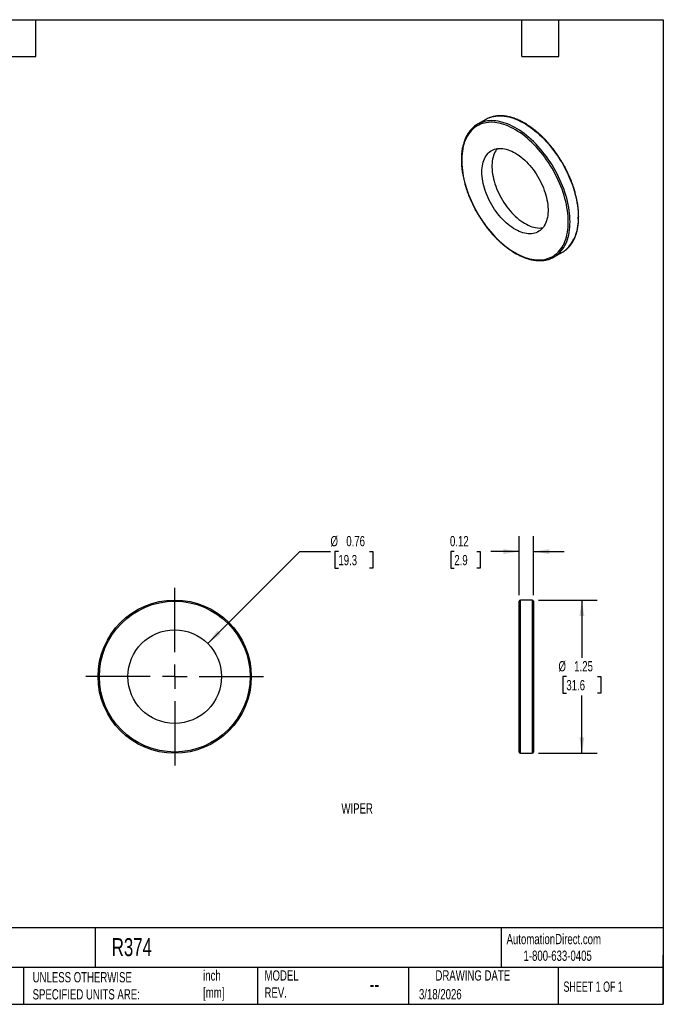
# Model space of a CAD drawing. Header units: inches. Extents: x 0.2 to 10.8, y 0.2 to 8.2.
# Tile 2 of 2: x 5.5 to 10.8, y 0.2 to 8.2. Entities that reach past the tile are written whole.
import ezdxf

# ---------------------------------------------------------------- set-up
doc = ezdxf.new("R2010")
doc.units = ezdxf.units.IN
doc.header["$MEASUREMENT"] = 0
doc.linetypes.add('SLD-Center', pattern=[0.75, 0.6, -0.05, 0.05, -0.05])
doc.linetypes.add('SLD-Solid', pattern=[0])
doc.layers.add('CENTER', color=40, linetype='SLD-Center')
doc.layers.add('DIMENSIONS', color=140, linetype='SLD-Solid', lineweight=25)
doc.layers.add('TEXT', color=140, linetype='SLD-Solid', lineweight=25)
doc.styles.add('SLDTEXTSTYLE0', font='TXT', dxfattribs={"width": 0.7})
doc.styles.add('SLDTEXTSTYLE1', font='TXT', dxfattribs={"width": 0.65})
doc.dimstyles.new('SLDDIMSTYLE0', dxfattribs={"dimtxt": 0.084961, "dimasz": 0.13, "dimexe": 0, "dimexo": 0.0625, "dimgap": 0.02124, "dimtad": 0, "dimtih": 1, "dimtoh": 1, "dimrnd": 1e-09, "dimdsep": 46, "dimtxsty": 'SLDTEXTSTYLE0', "dimsah": 1, "dimcen": 0, "dimadec": 0, "dimazin": 2, "dimtfac": 1, "dimtofl": 0, "dimtmove": 0, "dimatfit": 3, "dimfxl": 0, "dimfrac": 2, "dimtolj": 1, "dimtzin": 12, "dimarcsym": 0})
doc.dimstyles.new('SLDDIMSTYLE1', dxfattribs={"dimtxt": 0.084961, "dimasz": 0.13, "dimexe": 0, "dimexo": 0.0625, "dimgap": 0.02124, "dimtad": 0, "dimtih": 1, "dimtoh": 1, "dimrnd": 1e-09, "dimzin": 12, "dimdsep": 46, "dimtxsty": 'SLDTEXTSTYLE0', "dimsah": 1, "dimcen": 0.09, "dimadec": 0, "dimazin": 3, "dimtfac": 1, "dimtofl": 0, "dimtmove": 0, "dimatfit": 3, "dimfxl": 0, "dimfrac": 2, "dimtolj": 1, "dimtzin": 12, "dimarcsym": 0})
doc.dimstyles.new('SLDDIMSTYLE2', dxfattribs={"dimtxt": 0.084961, "dimasz": 0.13, "dimexe": 0, "dimexo": 0.0625, "dimgap": 0.02124, "dimtad": 0, "dimtih": 1, "dimtoh": 1, "dimrnd": 1e-09, "dimdsep": 46, "dimtxsty": 'SLDTEXTSTYLE0', "dimsah": 1, "dimcen": 0.09, "dimadec": 0, "dimazin": 2, "dimtfac": 1, "dimtmove": 0, "dimatfit": 0, "dimfxl": 0, "dimfrac": 2, "dimtolj": 1, "dimtzin": 12, "dimarcsym": 0})

# ---------------------------------------------------------------- blocks, each defined once
blk = doc.blocks.new('_D')
at = {"layer": 'DIMENSIONS'}
for p, q in [((7.0481, 3.1809), (7.7956, 3.9284)), ((7.7956, 3.9284), (8.0456, 3.9284)), ((8.1098, 3.9284), (8.0813, 3.9284)), ((8.0813, 3.9284), (8.0813, 3.7934)), ((8.3623, 3.9284), (8.3908, 3.9284)), ((8.3908, 3.9284), (8.3908, 3.7934)), ((8.0813, 3.7934), (8.1098, 3.7934)), ((8.3908, 3.7934), (8.3623, 3.7934))]:
    blk.add_line(p, q, dxfattribs=at)
blk.add_solid([(7.0481, 3.1809), (7.1542, 3.2587), (7.1259, 3.287)], dxfattribs=at)
at = {"layer": 'DIMENSIONS', "char_height": 0.08333, "attachment_point": 1, "style": 'SLDTEXTSTYLE0'}
for s, insert in [('%%c', (8.0456, 4.0548)), ('0.76', (8.1739, 4.0548)), ('19.3', (8.1098, 3.9008))]:
    blk.add_mtext(s, dxfattribs=dict(at, insert=insert))
blk = doc.blocks.new('SW_CENTERMARKSYMBOL_0')
at = {"layer": 'CENTER', "color": 0}
for p, q in [((0, 0.2), (0, 0.7225)), ((0, 0), (0, 0.1)), ((-0.2, 0), (-0.7225, 0)), ((0, 0), (-0.1, 0)), ((0, 0), (0, -0.1)), ((0, 0), (0.1, 0)), ((0.2, 0), (0.7225, 0)), ((0, -0.2), (0, -0.7225))]:
    blk.add_line(p, q, dxfattribs=at)
blk = doc.blocks.new('_D_1')
at = {"layer": 'DIMENSIONS'}
for p, q in [((9.7345, 3.5347), (10.2132, 3.5347)), ((10.0882, 3.5347), (10.0882, 3.0662)), ((9.962, 2.9122), (9.9335, 2.9122)), ((9.9335, 2.9122), (9.9335, 2.7772)), ((10.2145, 2.9122), (10.243, 2.9122)), ((10.243, 2.9122), (10.243, 2.7772)), ((9.9335, 2.7772), (9.962, 2.7772)), ((10.0882, 2.2897), (10.0882, 2.7581)), ((10.243, 2.7772), (10.2145, 2.7772)), ((9.7345, 2.2897), (10.2132, 2.2897))]:
    blk.add_line(p, q, dxfattribs=at)
for points in [[(10.0882, 3.5347), (10.0682, 3.4047), (10.1082, 3.4047)], [(10.0882, 2.2897), (10.1082, 2.4197), (10.0682, 2.4197)]]:
    blk.add_solid(points, dxfattribs=at)
at = {"layer": 'DIMENSIONS', "char_height": 0.08333, "attachment_point": 1, "style": 'SLDTEXTSTYLE0'}
for s, insert in [('%%c', (9.8979, 3.0386)), ('1.25', (10.0261, 3.0386)), ('31.6', (9.962, 2.8846))]:
    blk.add_mtext(s, dxfattribs=dict(at, insert=insert))
blk = doc.blocks.new('_D_2')
at = {"layer": 'DIMENSIONS'}
for p, q in [((9.5795, 3.5747), (9.5795, 4.0534)), ((9.6945, 3.5747), (9.6945, 4.0534)), ((9.0516, 3.9284), (9.0231, 3.9284)), ((9.0231, 3.9284), (9.0231, 3.7934)), ((9.2334, 3.9284), (9.262, 3.9284)), ((9.262, 3.9284), (9.262, 3.7934)), ((9.5795, 3.9284), (9.3486, 3.9284)), ((9.6945, 3.9284), (9.9445, 3.9284)), ((9.0231, 3.7934), (9.0516, 3.7934)), ((9.262, 3.7934), (9.2334, 3.7934))]:
    blk.add_line(p, q, dxfattribs=at)
for points in [[(9.5795, 3.9284), (9.4495, 3.9484), (9.4495, 3.9084)], [(9.6945, 3.9284), (9.8245, 3.9084), (9.8245, 3.9484)]]:
    blk.add_solid(points, dxfattribs=at)
at = {"layer": 'DIMENSIONS', "char_height": 0.08333, "attachment_point": 1, "style": 'SLDTEXTSTYLE0'}
for s, insert in [('0.12', (9.0163, 4.0548)), ('2.9', (9.0516, 3.9008))]:
    blk.add_mtext(s, dxfattribs=dict(at, insert=insert))

msp = doc.modelspace()

# ---------------------------------------------------------------- linework, layer by layer
for p, q in [((9.3078, 7.4392), (9.2407, 7.4004)), ((9.8631, 6.3222), (9.9303, 6.361)), ((9.5795, 2.9122), (9.5795, 3.5247)), ((9.6845, 3.5347), (9.5895, 3.5347)), ((9.5895, 2.2897), (9.5895, 3.5347)), ((9.6845, 3.5347), (9.6845, 2.9122)), ((9.6945, 3.5247), (9.6945, 2.2997)), ((9.5795, 2.2997), (9.5795, 2.9122)), ((9.6845, 2.9122), (9.6845, 2.2897)), ((9.5895, 2.2897), (9.6845, 2.2897))]:
    msp.add_line(p, q)
at = {"flags": 128}
for points in [[(9.334, 7.452), (9.3403, 7.4544), (9.3556, 7.4594), (9.3715, 7.4633), (9.3878, 7.4661), (9.4046, 7.4678), (9.4218, 7.4684), (9.4394, 7.4679), (9.4574, 7.4662), (9.4757, 7.4635), (9.4942, 7.4596), (9.513, 7.4547), (9.532, 7.4486), (9.5512, 7.4415), (9.5705, 7.4334), (9.5899, 7.4241), (9.6093, 7.4139), (9.6288, 7.4027), (9.6483, 7.3904), (9.6677, 7.3773), (9.687, 7.3631), (9.7061, 7.3481), (9.7251, 7.3322), (9.7439, 7.3155), (9.7625, 7.2979), (9.7807, 7.2795), (9.7987, 7.2605), (9.8163, 7.2407), (9.8335, 7.2202), (9.8503, 7.1991), (9.8666, 7.1775), (9.8825, 7.1553), (9.8978, 7.1325), (9.9126, 7.1094), (9.9268, 7.0858), (9.9405, 7.0619), (9.9535, 7.0376), (9.9658, 7.0131), (9.9774, 6.9883), (9.9884, 6.9634), (9.9986, 6.9384), (10.0081, 6.9133), (10.0168, 6.8881), (10.0248, 6.863), (10.0319, 6.838), (10.0383, 6.813), (10.0438, 6.7883), (10.0485, 6.7637), (10.0524, 6.7395), (10.0554, 6.7155), (10.0575, 6.6919), (10.0588, 6.6687), (10.0592, 6.646)], [(9.9779, 6.6072), (9.9775, 6.6298), (9.9762, 6.6527), (9.9741, 6.6761), (9.9711, 6.6999), (9.9672, 6.7239), (9.9625, 6.7482), (9.957, 6.7728), (9.9507, 6.7975), (9.9436, 6.8223), (9.9356, 6.8472), (9.9269, 6.8721), (9.9175, 6.897), (9.9073, 6.9218), (9.8963, 6.9465), (9.8847, 6.971), (9.8724, 6.9953), (9.8595, 7.0193), (9.8459, 7.0429), (9.8317, 7.0663), (9.817, 7.0891), (9.8017, 7.1116), (9.7859, 7.1335), (9.7697, 7.1549), (9.753, 7.1757), (9.7358, 7.1958), (9.7183, 7.2153), (9.7005, 7.2341), (9.6823, 7.2521), (9.6639, 7.2694), (9.6452, 7.2858), (9.6263, 7.3014), (9.6073, 7.3161), (9.5882, 7.3298), (9.5689, 7.3427), (9.5496, 7.3546), (9.5303, 7.3655), (9.5111, 7.3753), (9.4919, 7.3842), (9.4728, 7.392), (9.4538, 7.3987), (9.4351, 7.4044), (9.4165, 7.409), (9.3982, 7.4125), (9.3802, 7.4149), (9.3625, 7.4162), (9.3452, 7.4163), (9.3283, 7.4154), (9.3118, 7.4133), (9.2957, 7.4102), (9.2802, 7.4059), (9.2652, 7.4006), (9.2507, 7.3942), (9.2369, 7.3867), (9.2236, 7.3782), (9.211, 7.3686), (9.199, 7.358), (9.1877, 7.3464), (9.1772, 7.3339), (9.1673, 7.3204), (9.1583, 7.306), (9.1499, 7.2907), (9.1424, 7.2745), (9.1357, 7.2575), (9.1298, 7.2397), (9.1247, 7.2212), (9.1204, 7.2019), (9.117, 7.1819), (9.1144, 7.1613), (9.1127, 7.1401), (9.1118, 7.1184), (9.1118, 7.0961), (9.1127, 7.0733), (9.1144, 7.0501), (9.117, 7.0266), (9.1204, 7.0026), (9.1247, 6.9785), (9.1298, 6.954), (9.1357, 6.9294), (9.1424, 6.9046), (9.1499, 6.8797), (9.1583, 6.8548), (9.1673, 6.8299), (9.1772, 6.8051), (9.1877, 6.7803), (9.199, 6.7557), (9.211, 6.7313), (9.2236, 6.7072), (9.2369, 6.6834), (9.2507, 6.6599), (9.2652, 6.6367), (9.2802, 6.6141), (9.2957, 6.5919), (9.3118, 6.5702), (9.3283, 6.5491), (9.3452, 6.5287), (9.3625, 6.5088), (9.3802, 6.4897), (9.3982, 6.4713), (9.4165, 6.4537), (9.4351, 6.4368), (9.4538, 6.4208), (9.4728, 6.4057), (9.4919, 6.3914), (9.5111, 6.3781), (9.5303, 6.3658), (9.5496, 6.3544), (9.5689, 6.344), (9.5882, 6.3346), (9.6073, 6.3263), (9.6263, 6.319), (9.6452, 6.3128), (9.6639, 6.3077), (9.6823, 6.3036), (9.7005, 6.3007), (9.7183, 6.2988), (9.7358, 6.2981), (9.753, 6.2985), (9.7697, 6.3), (9.7859, 6.3026), (9.8017, 6.3063), (9.817, 6.3111), (9.8317, 6.317), (9.8459, 6.3239), (9.8595, 6.3319), (9.8724, 6.341), (9.8847, 6.3511), (9.8963, 6.3622), (9.9073, 6.3742), (9.9175, 6.3873), (9.9269, 6.4012), (9.9356, 6.4161), (9.9436, 6.4318), (9.9507, 6.4484), (9.957, 6.4658), (9.9625, 6.484), (9.9672, 6.5029), (9.9711, 6.5225), (9.9741, 6.5428), (9.9762, 6.5637), (9.9775, 6.5852), (9.9779, 6.6072)], [(9.888, 6.3391), (9.8986, 6.348), (9.9103, 6.3593), (9.9212, 6.3716), (9.9315, 6.3848), (9.9409, 6.399), (9.9497, 6.4141), (9.9576, 6.43), (9.9648, 6.4468), (9.9711, 6.4644), (9.9766, 6.4828), (9.9813, 6.5019), (9.9852, 6.5217), (9.9882, 6.5422), (9.9903, 6.5633), (9.9916, 6.585), (9.9921, 6.6072), (9.9916, 6.63), (9.9903, 6.6531), (9.9882, 6.6767), (9.9852, 6.7007), (9.9813, 6.725), (9.9766, 6.7495), (9.9711, 6.7742), (9.9648, 6.7992), (9.9576, 6.8242), (9.9497, 6.8493), (9.9409, 6.8745), (9.9315, 6.8996), (9.9212, 6.9246), (9.9103, 6.9496), (9.8986, 6.9743), (9.8863, 6.9988), (9.8733, 7.0231), (9.8597, 7.047), (9.8455, 7.0706), (9.8307, 7.0938), (9.8153, 7.1165), (9.7995, 7.1387), (9.7831, 7.1604), (9.7663, 7.1814), (9.7491, 7.2019), (9.7315, 7.2217), (9.7136, 7.2408), (9.6953, 7.2591), (9.6767, 7.2767), (9.658, 7.2934), (9.639, 7.3093), (9.6198, 7.3244), (9.6005, 7.3385), (9.5811, 7.3517), (9.5616, 7.3639), (9.5421, 7.3751), (9.5227, 7.3854), (9.5033, 7.3946), (9.484, 7.4027), (9.4648, 7.4099), (9.4458, 7.4159), (9.427, 7.4208), (9.4085, 7.4247), (9.3902, 7.4274), (9.3723, 7.4291), (9.3547, 7.4296), (9.3374, 7.429), (9.3207, 7.4273), (9.3043, 7.4245), (9.2885, 7.4206), (9.2731, 7.4156), (9.2669, 7.4132)], [(9.2761, 7.0124), (9.2765, 7.0297), (9.2778, 7.0464), (9.28, 7.0626), (9.283, 7.0781), (9.2868, 7.0928), (9.2915, 7.1069), (9.2969, 7.1201), (9.3032, 7.1325), (9.3102, 7.144), (9.318, 7.1546), (9.3265, 7.1642), (9.3358, 7.1729), (9.3456, 7.1805), (9.3562, 7.1871), (9.3673, 7.1927), (9.379, 7.1971), (9.3912, 7.2005), (9.4039, 7.2028), (9.4171, 7.204), (9.4307, 7.204), (9.4446, 7.203), (9.4589, 7.2008), (9.4734, 7.1976), (9.4882, 7.1933), (9.5032, 7.1878), (9.5182, 7.1814), (9.5334, 7.1738), (9.5486, 7.1653), (9.5638, 7.1558), (9.5789, 7.1453), (9.594, 7.1339), (9.6088, 7.1216), (9.6235, 7.1085), (9.6379, 7.0946), (9.652, 7.0799), (9.6658, 7.0645), (9.6792, 7.0484), (9.6921, 7.0317), (9.7046, 7.0145), (9.7166, 6.9967), (9.728, 6.9785), (9.7388, 6.96), (9.749, 6.9411), (9.7586, 6.9219), (9.7674, 6.9025), (9.7756, 6.883), (9.783, 6.8633), (9.7897, 6.8437), (9.7955, 6.8241), (9.8006, 6.8046), (9.8048, 6.7853), (9.8083, 6.7662), (9.8108, 6.7474), (9.8125, 6.729), (9.8134, 6.711), (9.8134, 6.6934), (9.8125, 6.6764), (9.8108, 6.6599), (9.8083, 6.6441), (9.8048, 6.629), (9.8006, 6.6145), (9.7955, 6.6009), (9.7897, 6.5881), (9.783, 6.5761), (9.7756, 6.5651), (9.7674, 6.555), (9.7586, 6.5458), (9.749, 6.5377), (9.7388, 6.5306), (9.728, 6.5245), (9.7166, 6.5195), (9.7046, 6.5155), (9.6921, 6.5127), (9.6792, 6.511), (9.6658, 6.5104), (9.652, 6.5108), (9.6379, 6.5124), (9.6235, 6.5151), (9.6088, 6.5189), (9.594, 6.5238), (9.5789, 6.5298), (9.5638, 6.5368), (9.5486, 6.5448), (9.5334, 6.5538), (9.5182, 6.5638), (9.5032, 6.5748), (9.4882, 6.5866), (9.4734, 6.5993), (9.4589, 6.6129), (9.4446, 6.6272), (9.4307, 6.6422), (9.4171, 6.658), (9.4039, 6.6744), (9.3912, 6.6913), (9.379, 6.7088), (9.3673, 6.7268), (9.3562, 6.7452), (9.3456, 6.764), (9.3358, 6.783), (9.3265, 6.8023), (9.318, 6.8218), (9.3102, 6.8413), (9.3032, 6.861), (9.2969, 6.8806), (9.2915, 6.9001), (9.2868, 6.9195), (9.283, 6.9388), (9.28, 6.9577), (9.2778, 6.9763), (9.2765, 6.9946), (9.2761, 7.0124)], [(9.3999, 7.2022), (9.3954, 7.1963), (9.3879, 7.1853), (9.3813, 7.1733), (9.3754, 7.1605), (9.3703, 7.1469), (9.3661, 7.1325), (9.3627, 7.1174), (9.3601, 7.1015), (9.3584, 7.0851), (9.3575, 7.068), (9.3575, 7.0505), (9.3584, 7.0324), (9.3601, 7.014), (9.3627, 6.9952), (9.3661, 6.9761), (9.3703, 6.9568), (9.3754, 6.9373), (9.3813, 6.9177), (9.3879, 6.8981), (9.3954, 6.8785), (9.4035, 6.859), (9.4124, 6.8396), (9.4219, 6.8204), (9.4321, 6.8015), (9.443, 6.7829), (9.4544, 6.7647), (9.4664, 6.747), (9.4788, 6.7297), (9.4918, 6.713), (9.5052, 6.697), (9.5189, 6.6816), (9.533, 6.6669), (9.5474, 6.6529), (9.5621, 6.6398), (9.577, 6.6275), (9.592, 6.6161), (9.6071, 6.6057), (9.6223, 6.5961), (9.6375, 6.5876), (9.6527, 6.5801), (9.6678, 6.5736), (9.6827, 6.5682), (9.6975, 6.5639), (9.7121, 6.5606), (9.7263, 6.5584), (9.7403, 6.5574), (9.7538, 6.5575), (9.767, 6.5586), (9.7711, 6.5592)]]:
    msp.add_lwpolyline(points, dxfattribs=at)
for radius in [0.6225, 0.6125, 0.38]:
    msp.add_circle((6.7794, 2.9122), radius)
for centre, radius, start, end in [((9.4121, 7.2585), 0.2086, 111.99539, 119.98883), ((9.3449, 7.2198), 0.2086, 111.98624, 128.04104), ((9.7283, 6.6201), 0.3319, 313.27154, 4.47936), ((9.7588, 6.5029), 0.2086, 291.56364, 308.24836), ((9.8257, 6.5421), 0.2091, 300.01487, 308.49332), ((9.5895, 3.5247), 0.01, 90, 180), ((9.6845, 3.5247), 0.01, 0, 90), ((9.5895, 2.2997), 0.01, 180, 270), ((9.6845, 2.2997), 0.01, 270, 0)]:
    msp.add_arc(centre, radius, start, end)
for points, knots in [([(10.0622, 6.6501), (10.0621, 6.6539), (10.0621, 6.6648), (10.0614, 6.6832), (10.0598, 6.7054), (10.0575, 6.7279), (10.0543, 6.7507), (10.0505, 6.7738), (10.0458, 6.7971), (10.0405, 6.8206), (10.0344, 6.8442), (10.0275, 6.8679), (10.02, 6.8917), (10.0117, 6.9155), (10.0028, 6.9392), (9.9932, 6.9629), (9.983, 6.9864), (9.9721, 7.0099), (9.9606, 7.0331), (9.9486, 7.0561), (9.9359, 7.0788), (9.9227, 7.1012), (9.909, 7.1233), (9.8948, 7.1449), (9.8801, 7.1662), (9.8649, 7.187), (9.8493, 7.2073), (9.8333, 7.227), (9.8169, 7.2462), (9.8002, 7.2648), (9.7832, 7.2827), (9.7659, 7.3), (9.7483, 7.3166), (9.7305, 7.3325), (9.7125, 7.3476), (9.6943, 7.362), (9.676, 7.3755), (9.6576, 7.3882), (9.6391, 7.4001), (9.6206, 7.411), (9.6021, 7.4211), (9.5835, 7.4303), (9.5651, 7.4385), (9.5467, 7.4458), (9.5284, 7.4522), (9.5103, 7.4575), (9.4923, 7.4619), (9.4746, 7.4653), (9.4571, 7.4677), (9.44, 7.469), (9.4231, 7.4694), (9.4065, 7.4688), (9.3904, 7.4671), (9.3746, 7.4645), (9.3593, 7.4608), (9.3461, 7.4568), (9.3381, 7.4536), (9.3349, 7.4523)], [0, 0, 0, 0, 0.009743, 0.028229, 0.046713, 0.065195, 0.083674, 0.10215, 0.120623, 0.139094, 0.157561, 0.176025, 0.194487, 0.212946, 0.231403, 0.249858, 0.268312, 0.286765, 0.305216, 0.323667, 0.342117, 0.360568, 0.379018, 0.397469, 0.41592, 0.434373, 0.452827, 0.471283, 0.48974, 0.5082, 0.526662, 0.545127, 0.563595, 0.582067, 0.600541, 0.61902, 0.637501, 0.655987, 0.674476, 0.692968, 0.711462, 0.729958, 0.748455, 0.76695, 0.785442, 0.803928, 0.822405, 0.84087, 0.859318, 0.877746, 0.896149, 0.914523, 0.932865, 0.951174, 0.969448, 0.987689, 1, 1, 1, 1]), ([(9.2157, 7.3835), (9.2141, 7.3823), (9.2085, 7.378), (9.1994, 7.3697), (9.1884, 7.3586), (9.1781, 7.3466), (9.1684, 7.3337), (9.1595, 7.32), (9.1511, 7.3055), (9.1436, 7.2902), (9.1367, 7.2742), (9.1305, 7.2574), (9.1251, 7.2399), (9.1205, 7.2218), (9.1166, 7.203), (9.1135, 7.1837), (9.1111, 7.1637), (9.1095, 7.1433), (9.1088, 7.1223), (9.1087, 7.1009), (9.1095, 7.0791), (9.1111, 7.0569), (9.1134, 7.0344), (9.1165, 7.0116), (9.1203, 6.9885), (9.1249, 6.9652), (9.1303, 6.9418), (9.1363, 6.9182), (9.1431, 6.8944), (9.1507, 6.8707), (9.1589, 6.8469), (9.1678, 6.8232), (9.1773, 6.7995), (9.1875, 6.7759), (9.1984, 6.7525), (9.2098, 6.7293), (9.2219, 6.7063), (9.2345, 6.6835), (9.2477, 6.6611), (9.2614, 6.639), (9.2756, 6.6173), (9.2903, 6.5961), (9.3055, 6.5753), (9.321, 6.555), (9.337, 6.5352), (9.3534, 6.516), (9.3701, 6.4974), (9.3871, 6.4794), (9.4044, 6.4621), (9.4219, 6.4454), (9.4397, 6.4295), (9.4577, 6.4144), (9.4759, 6.4), (9.4942, 6.3865), (9.5126, 6.3737), (9.5311, 6.3618), (9.5496, 6.3508), (9.5682, 6.3407), (9.5867, 6.3315), (9.6052, 6.3232), (9.6236, 6.3159), (9.6418, 6.3095), (9.66, 6.3041), (9.6779, 6.2997), (9.6956, 6.2963), (9.7131, 6.2938), (9.7303, 6.2924), (9.7472, 6.292), (9.7638, 6.2926), (9.7799, 6.2942), (9.7957, 6.2968), (9.811, 6.3005), (9.824, 6.3043), (9.8317, 6.3074), (9.8345, 6.3086)], [0, 0, 0, 0, 0.0053548, 0.0192512, 0.0331617, 0.0470915, 0.0610442, 0.0750218, 0.0890246, 0.1030518, 0.1171013, 0.1311705, 0.1452564, 0.1593559, 0.1734659, 0.1875838, 0.2017073, 0.2158343, 0.2299632, 0.2440926, 0.2582213, 0.2723488, 0.2864744, 0.300598, 0.3147193, 0.3288383, 0.3429549, 0.3570693, 0.3711816, 0.3852919, 0.3994003, 0.4135071, 0.4276125, 0.4417167, 0.4558198, 0.4699223, 0.4840241, 0.4981257, 0.5122272, 0.5263288, 0.5404307, 0.5545332, 0.5686364, 0.5827407, 0.5968462, 0.6109531, 0.6250618, 0.6391723, 0.653285, 0.6673999, 0.6815174, 0.6956374, 0.7097602, 0.7238857, 0.7380139, 0.7521447, 0.7662779, 0.7804131, 0.7945495, 0.8086865, 0.8228224, 0.8369558, 0.8510848, 0.8652071, 0.8793201, 0.8934206, 0.9075055, 0.9215716, 0.9356159, 0.9496358, 0.9636298, 0.9775976, 0.9915406, 1, 1, 1, 1]), ([(9.9566, 6.379), (9.9576, 6.3798), (9.9626, 6.3836), (9.9711, 6.3913), (9.9821, 6.4024), (9.9925, 6.4144), (10.0021, 6.4272), (10.0112, 6.4409), (10.0195, 6.4554), (10.0271, 6.4706), (10.034, 6.4866), (10.0402, 6.5034), (10.0456, 6.5208), (10.0503, 6.5389), (10.0542, 6.5577), (10.0574, 6.577), (10.0598, 6.5969), (10.0613, 6.6174), (10.0621, 6.6352), (10.0621, 6.6462), (10.0622, 6.6501)], [0, 0, 0, 0, 0.013838, 0.07281, 0.13184, 0.190951, 0.250159, 0.309472, 0.368893, 0.428417, 0.488036, 0.54774, 0.607515, 0.667347, 0.727226, 0.787138, 0.847073, 0.907025, 0.966984, 1, 1, 1, 1])]:
    msp.add_open_spline(points, degree=3, knots=knots)
at = {"layer": 'TEXT'}
for p, q in [((0.25, 8.25), (10.75, 8.25)), ((5.65, 7.95), (5.65, 8.25)), ((9.6, 7.95), (9.6, 8.25)), ((9.9, 7.95), (9.9, 8.25)), ((10.75, 8.25), (10.75, 0.25)), ((5.35, 7.95), (5.65, 7.95)), ((9.6, 7.95), (9.9, 7.95)), ((10.75, 0.8711), (0.25, 0.8711)), ((6.1322, 0.8711), (6.1322, 0.55)), ((9.4321, 0.8711), (9.4321, 0.55)), ((10.75, 0.25), (10.75, 0.65)), ((10.75, 0.55), (0.25, 0.55)), ((5.5511, 0.55), (5.5511, 0.25)), ((7.4528, 0.55), (7.4528, 0.25)), ((8.6797, 0.55), (8.6797, 0.25)), ((9.8956, 0.55), (9.8956, 0.25)), ((0.25, 0.25), (10.75, 0.25))]:
    msp.add_line(p, q, dxfattribs=at)

# ---------------------------------------------------------------- block references
at = {"layer": 'CENTER'}
msp.add_blockref('SW_CENTERMARKSYMBOL_0', (6.7794, 2.9122), dxfattribs=at)

# ---------------------------------------------------------------- texts
at = {"layer": 'TEXT'}
for s, insert, char_height, attachment_point, style in [('WIPER', (8.2621, 1.8828), 0.08333, 2, 'SLDTEXTSTYLE0'), ('AutomationDirect.com', (9.4762, 0.8219), 0.083333, 1, 'SLDTEXTSTYLE0'), ('R374', (6.268, 0.7875), 0.14583, 1, 'SLDTEXTSTYLE0'), ('1-800-633-0405', (9.6138, 0.6865), 0.083333, 1, 'SLDTEXTSTYLE0'), ('UNLESS OTHERWISE ^JSPECIFIED UNITS ARE:', (5.6248, 0.5117), 0.083333, 1, 'SLDTEXTSTYLE0'), ('inch^J[mm]', (7.0104, 0.5261), 0.08333, 1, 'SLDTEXTSTYLE0'), ('MODEL ^JREV.', (7.5092, 0.5261), 0.083333, 1, 'SLDTEXTSTYLE0'), ('DRAWING DATE', (9.2018, 0.5261), 0.083333, 2, 'SLDTEXTSTYLE0'), ('--', (8.3633, 0.4754), 0.125, 1, 'SLDTEXTSTYLE0'), ('SHEET 1 OF 1', (9.9386, 0.4351), 0.083333, 1, 'SLDTEXTSTYLE1'), ('3/18/2026', (8.7643, 0.3737), 0.08333, 1, 'SLDTEXTSTYLE0')]:
    msp.add_mtext(s, dxfattribs=dict(at, insert=insert, char_height=char_height, attachment_point=attachment_point, style=style))

# ---------------------------------------------------------------- dimensions: what is measured, and where the dimension line sits
at = {"layer": 'DIMENSIONS'}
dim = msp.add_diameter_dim_2p(p1=(6.5107, 2.6435), p2=(7.0481, 3.1809), dimstyle='SLDDIMSTYLE0', dxfattribs=at)
dim.commit()
dim.dimension.update_dxf_attribs({"geometry": '_D', "text_midpoint": (8.236, 3.9284), "dimtype": 163})
dim = msp.add_linear_dim(base=(9.579529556, 3.9283990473), p1=(9.694529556, 3.5246982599), p2=(9.579529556, 3.5246982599), dimstyle='SLDDIMSTYLE2', dxfattribs=at)
dim.commit()
dim.dimension.update_dxf_attribs({"geometry": '_D_2', "text_midpoint": (9.1425310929, 3.9283990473), "dimtype": 160})
dim = msp.add_linear_dim(base=(10.0882303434, 3.5346982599), p1=(9.684529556, 2.2896982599), p2=(9.684529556, 3.5346982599), angle=90, text='%%c<>', dimstyle='SLDDIMSTYLE1', dxfattribs=at)
dim.commit()
dim.dimension.update_dxf_attribs({"geometry": '_D_1', "text_midpoint": (10.0882303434, 2.9121982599), "dimtype": 160})

doc.saveas('drawing.dxf')
